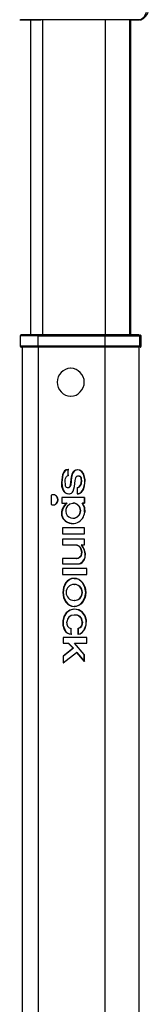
# Model space of a CAD drawing. Header units: millimetres. Extents: x -55 to 1069, y -51 to 858.
# Tile 3 of 4: x 898 to 935, y 414 to 695. Entities that reach past the tile are written whole.
import ezdxf

# ---------------------------------------------------------------- set-up
doc = ezdxf.new("R2010")
doc.units = ezdxf.units.MM
doc.header["$LTSCALE"] = 5

msp = doc.modelspace()

# ---------------------------------------------------------------- linework, layer by layer
for p, q in [((898.46, 694.7), (898.85, 694.7)), ((903.92, 694.7), (898.71, 694.7)), ((901.52, 694.7), (898.85, 694.7)), ((898.85, 694.7), (904.5, 694.7)), ((901.52, 694.7), (901.52, 604.7)), ((905.49, 694.7), (901.53, 694.7)), ((912.54, 694.7), (903.92, 694.7)), ((905.05, 604.7), (905.05, 694.7)), ((921.81, 694.7), (912.54, 694.7)), ((932.72, 694.7), (921.81, 694.7)), ((922.92, 604.7), (922.92, 694.7)), ((929.9, 604.7), (929.9, 694.7)), ((930.16, 604.7), (930.16, 694.7)), ((930.16, 694.7), (932.51, 694.7)), ((932.72, 694.7), (933.11, 694.7)), ((898.62, 604.4), (898.62, 601.5)), ((903.59, 604.4), (898.64, 604.4)), ((903.74, 604.7), (898.94, 604.7)), ((903.59, 604.4), (922.86, 604.4)), ((903.59, 604.4), (903.59, 601.5)), ((922.87, 604.7), (903.74, 604.7)), ((922.86, 601.5), (922.86, 604.4)), ((922.86, 604.4), (932.69, 604.4)), ((932.4, 604.7), (922.87, 604.7)), ((932.69, 601.5), (932.69, 604.4)), ((932.69, 604.4), (933.05, 604.4)), ((933.06, 601.5), (933.06, 604.4)), ((903.59, 601.5), (898.64, 601.5)), ((903.74, 601.2), (898.94, 601.2)), ((899.12, 601.2), (899.12, 26.2)), ((922.86, 601.5), (903.59, 601.5)), ((922.87, 601.2), (903.74, 601.2)), ((903.84, 26.2), (903.84, 601.2)), ((932.69, 601.5), (922.86, 601.5)), ((932.4, 601.2), (922.87, 601.2)), ((922.87, 26.2), (922.87, 601.2)), ((932.56, 26.2), (932.56, 601.2)), ((932.69, 601.5), (933.05, 601.5)), ((912.31, 564.6), (912.31, 566.3)), ((912.31, 566.3), (912.43, 566.3)), ((915.48, 566.09), (914.86, 566.19)), ((915.58, 566.09), (915.48, 566.09)), ((910.43, 562.58), (910.34, 562.58)), ((912.43, 564.6), (912.31, 564.6)), ((915.98, 562.79), (916.08, 562.79)), ((917.02, 563.22), (917.01, 563.33)), ((917.01, 563.33), (917.08, 563.33)), ((917.08, 563.22), (917.08, 563.33)), ((911.53, 561.64), (911.64, 561.64)), ((914.86, 561.01), (914.86, 559.33)), ((914.97, 561.01), (914.86, 561.01)), ((907.39, 558.95), (907.39, 556.31)), ((916.89, 558.33), (910.46, 558.33)), ((910.46, 558.33), (910.46, 556.67)), ((910.46, 556.67), (911.9, 556.67)), ((910.56, 556.67), (910.56, 558.33)), ((912.43, 559.34), (912.63, 559.33)), ((913.64, 556.7), (913.76, 556.7)), ((916.28, 556.67), (916.89, 556.67)), ((916.96, 556.67), (916.36, 556.67)), ((916.89, 556.67), (916.89, 558.33)), ((916.89, 558.33), (916.96, 558.33)), ((916.96, 558.33), (916.96, 556.67)), ((912.06, 555.93), (912.18, 555.93)), ((917.05, 554.07), (916.98, 554.07)), ((910.41, 553.23), (910.51, 553.23)), ((911.52, 551.62), (911.41, 551.62)), ((911.84, 553.73), (911.72, 553.73)), ((913.64, 552.39), (913.76, 552.39)), ((916.89, 549.61), (910.63, 549.61)), ((910.63, 549.61), (910.63, 547.95)), ((916.89, 547.95), (916.89, 549.61)), ((916.89, 549.61), (916.96, 549.61)), ((916.96, 547.95), (916.96, 549.61)), ((910.63, 547.95), (916.89, 547.95)), ((916.89, 546.42), (910.63, 546.42)), ((910.63, 546.42), (910.63, 544.75)), ((910.73, 547.95), (916.96, 547.95)), ((916.89, 547.95), (916.96, 547.95)), ((916.89, 544.75), (916.89, 546.42)), ((916.89, 546.42), (916.96, 546.42)), ((916.96, 544.75), (916.96, 546.42)), ((910.63, 544.75), (914.6, 544.75)), ((914.6, 544.75), (914.72, 544.75)), ((916.05, 544.75), (916.89, 544.75)), ((916.14, 544.75), (916.05, 544.75)), ((916.14, 544.75), (916.96, 544.75)), ((914.66, 540.86), (910.63, 540.86)), ((910.63, 540.86), (910.63, 539.38)), ((914.66, 540.86), (914.78, 540.86)), ((917.12, 542.18), (917.19, 542.18)), ((910.63, 539.38), (915.35, 539.38)), ((917.6, 538.01), (910.63, 538.01)), ((910.63, 538.01), (910.63, 536.35)), ((915.35, 539.38), (915.46, 539.38)), ((917.6, 536.35), (917.6, 538.01)), ((917.6, 538.01), (917.64, 538.01)), ((917.64, 536.35), (917.64, 538.01)), ((910.63, 536.35), (917.6, 536.35)), ((913.95, 535.21), (914.07, 535.21)), ((917.64, 536.35), (917.6, 536.35)), ((913.95, 533.49), (914.07, 533.49)), ((914.07, 528.89), (913.95, 528.89)), ((914.07, 527.17), (913.95, 527.17)), ((914.07, 524.72), (913.95, 524.72)), ((911.85, 522.75), (911.96, 522.75)), ((913.17, 519.24), (913.12, 520.84)), ((915, 520.88), (915.01, 519.28)), ((915.11, 520.88), (915.12, 519.28)), ((917.6, 518.37), (910.83, 518.37)), ((910.83, 518.37), (910.83, 516.71)), ((913.29, 519.24), (913.17, 519.24)), ((915.01, 519.28), (915.12, 519.28)), ((917.6, 516.71), (917.6, 518.37)), ((917.6, 518.37), (917.64, 518.37)), ((917.64, 516.71), (917.64, 518.37)), ((910.83, 516.71), (912.26, 516.71)), ((913.68, 515.26), (910.83, 512.96)), ((913.81, 515.26), (910.94, 512.96)), ((912.26, 516.71), (913.68, 515.26)), ((912.38, 516.71), (913.81, 515.26)), ((913.68, 515.26), (913.81, 515.26)), ((914.05, 516.71), (917.6, 516.71)), ((916.84, 513.47), (914.05, 516.71)), ((917.64, 516.71), (917.6, 516.71)), ((910.83, 511.13), (914.66, 514.02)), ((910.83, 512.96), (910.83, 511.13)), ((910.94, 512.96), (910.83, 512.96)), ((914.66, 514.02), (916.84, 511.5)), ((914.78, 514.02), (914.66, 514.02)), ((914.78, 514.02), (916.91, 511.5)), ((916.84, 511.5), (916.84, 513.47)), ((916.91, 511.5), (916.91, 513.47)), ((910.83, 511.13), (910.94, 511.13))]:
    msp.add_line(p, q)
at = {"flags": 128}
for points in [[(903.59, 604.4), (903.6, 604.51), (903.62, 604.56), (903.64, 604.61), (903.66, 604.65), (903.69, 604.68), (903.74, 604.7)], [(903.74, 601.2), (903.69, 601.22), (903.66, 601.25), (903.64, 601.29), (903.62, 601.34), (903.6, 601.39), (903.59, 601.5)], [(912.31, 566.3), (911.75, 566.2), (911.27, 565.89), (910.91, 565.44), (910.66, 564.9), (910.34, 562.58)], [(912.43, 566.3), (911.87, 566.2), (911.38, 565.89), (911.02, 565.44), (910.76, 564.91), (910.43, 562.58)], [(914, 565.95), (913.63, 565.57), (913.39, 565.1), (913.12, 564.07), (912.88, 561.95)], [(914.12, 565.95), (913.76, 565.57), (913.52, 565.1), (913.25, 564.07), (913, 561.95)], [(914.86, 566.19), (914.41, 566.13), (914, 565.95)], [(914.97, 566.19), (914.52, 566.13), (914.12, 565.95)], [(917.01, 563.33), (916.65, 564.96), (916.18, 565.65), (915.48, 566.09)], [(917.08, 563.33), (916.73, 564.96), (916.26, 565.65), (915.58, 566.09)], [(910.34, 562.58), (910.42, 561.49), (910.75, 560.46), (911.04, 560.01), (911.44, 559.66), (911.92, 559.44), (912.43, 559.34)], [(910.43, 562.58), (910.52, 561.49), (910.85, 560.46), (911.15, 560.01), (911.55, 559.66), (912.03, 559.44), (912.55, 559.34)], [(911.53, 561.64), (911.41, 563.32), (911.49, 563.74), (911.66, 564.12), (911.78, 564.28), (911.94, 564.42), (912.31, 564.6)], [(914.04, 561.43), (914.24, 563.12), (914.44, 563.94), (914.54, 564.15), (914.66, 564.3), (914.74, 564.37), (914.83, 564.42), (915.04, 564.46)], [(914.86, 559.33), (914.89, 559.32), (914.91, 559.32), (915, 559.36), (915.08, 559.38), (915.22, 559.4), (915.44, 559.48), (915.95, 559.81), (916.35, 560.27), (916.64, 560.81), (916.88, 561.58), (916.99, 562.38), (917.02, 563.22)], [(914.97, 559.33), (915, 559.32), (915.02, 559.32), (915.04, 559.33), (915.14, 559.37), (915.21, 559.38), (915.38, 559.41), (915.62, 559.52), (916.04, 559.8), (916.43, 560.26), (916.71, 560.8), (916.95, 561.58), (917.05, 562.38), (917.08, 563.22)], [(915.04, 564.46), (915.31, 564.43), (915.44, 564.4), (915.57, 564.34), (915.66, 564.26), (915.75, 564.14), (915.87, 563.89), (915.98, 562.79)], [(915.15, 564.46), (915.42, 564.43), (915.55, 564.4), (915.66, 564.34), (915.76, 564.26), (915.84, 564.15), (915.96, 563.89), (916.08, 562.79)], [(912.88, 561.95), (912.75, 561.41), (912.58, 561.2), (912.46, 561.12), (912.34, 561.08), (912.07, 561.09), (911.82, 561.19), (911.7, 561.28), (911.62, 561.38), (911.53, 561.64)], [(913, 561.95), (912.87, 561.42), (912.7, 561.2), (912.59, 561.12), (912.47, 561.08), (912.35, 561.09)], [(912.63, 559.33), (912.97, 559.39), (913.27, 559.54), (913.51, 559.79), (913.68, 560.09), (914.04, 561.43)], [(907.39, 556.31), (907.71, 556.2), (908.04, 556.18), (908.37, 556.24), (908.68, 556.4), (908.94, 556.63), (909.15, 556.93), (909.27, 557.27), (909.32, 557.63), (909.27, 557.99), (909.15, 558.34), (908.94, 558.63), (908.68, 558.86), (908.37, 559.02), (908.04, 559.09), (907.71, 559.06), (907.39, 558.95)], [(912.06, 555.93), (912.77, 556.5), (913.64, 556.7)], [(916.98, 554.07), (916.89, 555.45), (916.28, 556.67)], [(916.55, 556.28), (916.96, 555.44), (917.05, 554.07)], [(910.41, 553.23), (910.79, 552.34), (911.41, 551.62)], [(910.51, 553.23), (910.89, 552.34), (911.52, 551.62)], [(914.6, 544.75), (915.21, 544.51), (915.66, 544.04), (915.93, 543.43), (916.04, 542.77), (916, 542.11), (915.91, 541.77), (915.77, 541.49), (915.55, 541.24), (915.29, 541.04), (914.98, 540.92), (914.66, 540.86)], [(914.72, 544.75), (915.31, 544.52), (915.76, 544.04), (916.02, 543.44), (916.13, 542.78), (916.09, 542.11), (915.86, 541.49), (915.65, 541.24), (915.39, 541.04), (915.09, 540.92), (914.78, 540.86)], [(917.12, 542.18), (916.81, 543.56), (916.05, 544.75)], [(917.19, 542.18), (916.88, 543.56), (916.14, 544.75)], [(915.46, 539.38), (915.88, 539.48), (916.26, 539.71), (916.8, 540.42), (917.09, 541.28), (917.19, 542.18)], [(913.95, 535.21), (913.26, 535.12), (912.61, 534.85), (912.03, 534.44), (911.56, 533.91), (910.93, 532.62), (910.72, 531.19), (910.93, 529.76), (911.56, 528.47), (912.04, 527.94), (912.61, 527.53), (913.26, 527.26), (913.95, 527.17)], [(914.07, 535.21), (913.38, 535.12), (912.73, 534.86), (912.16, 534.44), (911.68, 533.92), (911.04, 532.63), (910.82, 531.2), (911.03, 529.76), (911.67, 528.47), (912.16, 527.94), (912.74, 527.53), (913.38, 527.26), (914.07, 527.17)], [(913.95, 527.17), (914.65, 527.26), (915.31, 527.53), (915.9, 527.94), (916.39, 528.47), (917.05, 529.75), (917.27, 531.19), (917.05, 532.62), (916.39, 533.91), (915.9, 534.44), (915.31, 534.85), (914.65, 535.12), (913.95, 535.21)], [(914.07, 535.21), (914.76, 535.12), (915.41, 534.85), (915.99, 534.44), (916.47, 533.91), (917.11, 532.62), (917.33, 531.18), (917.11, 529.75), (916.46, 528.46), (915.99, 527.94), (915.41, 527.52), (914.76, 527.26), (914.07, 527.17)], [(915.01, 519.28), (915.64, 519.4), (916.19, 519.74), (916.63, 520.21), (916.97, 520.75), (917.38, 521.97), (917.4, 523.27), (917.01, 524.5), (916.24, 525.54), (915.17, 526.23), (913.93, 526.45), (912.72, 526.15), (911.71, 525.4), (911.02, 524.33), (910.71, 523.09), (910.76, 521.8), (911.17, 520.58), (911.52, 520.04), (911.99, 519.61), (912.55, 519.34), (913.17, 519.24)], [(915.12, 519.28), (915.73, 519.4), (916.26, 519.73), (916.69, 520.19), (917.03, 520.73), (917.43, 521.95), (917.46, 523.25), (917.09, 524.48), (916.34, 525.52), (915.29, 526.22), (914.06, 526.45), (912.85, 526.15), (911.83, 525.41), (911.13, 524.33), (910.81, 523.08), (910.86, 521.79), (911.29, 520.57), (911.65, 520.04), (912.11, 519.6), (912.68, 519.34), (913.29, 519.24)], [(916.36, 522.78), (916.3, 522.15), (916.09, 521.56), (915.91, 521.3), (915.68, 521.09), (915.41, 520.95), (915.11, 520.88)]]:
    msp.add_lwpolyline(points, dxfattribs=at)
for centre, radius, start, end in [((931.48, 697.74), 3.28, 292.1805, 343.9549), ((931.45, 698.3), 3.95, 294.251, 338.1617), ((898.92, 604.4), 0.301, 89.9119, 179.8949), ((926.63, 604.48), 3.77, 176.5805, 181.1435), ((932.4, 604.41), 0.295, 358.9582, 88.8616), ((932.76, 604.4), 0.303, 0.5372, 90.6232), ((898.92, 601.5), 0.301, 180.11, 270.0945), ((926.63, 601.42), 3.77, 178.8562, 183.4203), ((932.4, 601.49), 0.295, 271.1317, 1.0371), ((932.76, 601.5), 0.303, 269.3705, 359.4578), ((913.11, 591.2), 4, 91.7469, 268.2531), ((912.87, 591.2), 4, 271.7472, 88.2528), ((914.3, 562.61), 1.7, 289.2784, 5.9717), ((914.39, 562.61), 1.7, 289.9358, 6.2195), ((907.97, 557.63), 1.44, 246.2201, 113.7799), ((913.99, 553.72), 3.61, 125.3737, 187.7825), ((914.08, 553.72), 3.6, 124.8709, 187.6971), ((913.6, 554.54), 2.16, 271.1278, 88.8722), ((913.7, 554.54), 2.16, 271.5723, 88.4262), ((913.55, 554.31), 3.44, 231.405, 356.0342), ((913.81, 554.54), 2.24, 141.5086, 201.2842), ((913.57, 554.17), 3.27, 231.2299, 274.8473), ((913.66, 554.45), 2.07, 200.5404, 269.4736), ((914.63, 541.8), 2.53, 286.6964, 8.7363), ((913.97, 531.19), 2.3, 90.3426, 269.6574), ((913.97, 531.19), 2.3, 269.6657, 90.3343), ((914.06, 531.19), 2.3, 270.3856, 89.6144), ((913.94, 522.63), 2.09, 89.5071, 176.7733), ((914.24, 522.71), 2.03, 1.9695, 98.1641), ((914.35, 522.74), 2.01, 1.3733, 97.8997), ((913.48, 522.47), 1.66, 170.2585, 257.3407), ((914.65, 522.49), 1.65, 282.3622, 10.2676)]:
    msp.add_arc(centre, radius, start, end)

doc.saveas('drawing.dxf')
